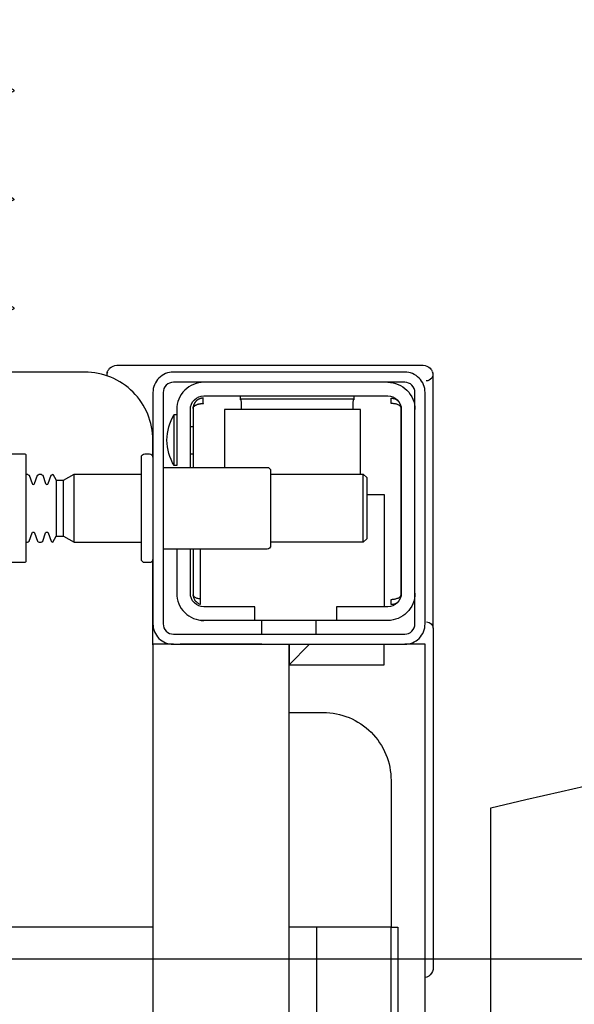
# Model space of a CAD drawing. Header units: millimetres. Extents: x 11979 to 23691, y 12825 to 41978.
# Tile 209 of 256: x 21611 to 21619, y 35697 to 35712. Entities that reach past the tile are written whole.
import ezdxf

# ---------------------------------------------------------------- set-up
doc = ezdxf.new("R2010")
doc.units = ezdxf.units.MM
for name, color, linetype in [('-WYMIAR', 8, 'Continuous'), ('_PROJEKTOWANE', 5, 'Continuous'), ('PROJEKTOWANE', 5, 'Continuous')]:
    doc.layers.add(name, color=color, linetype=linetype)
doc.styles.get("Standard").update_dxf_attribs({"font": 'arial.ttf'})
doc.dimstyles.new('CZA-KROPKA-50', dxfattribs={"dimtxt": 12, "dimasz": 1, "dimexe": 2, "dimexo": 25, "dimgap": 4, "dimtad": 1, "dimdec": 1, "dimrnd": 0.5, "dimzin": 9, "dimdsep": 46, "dimtxsty": 'Standard', "dimblk": 'CZA-KROPKA', "dimblk1": 'CZA-KROPKA', "dimblk2": 'CZA-KROPKA', "dimsah": 1, "dimcen": -20, "dimse1": 1, "dimse2": 1, "dimclrd": 8, "dimclre": 8, "dimclrt": 9, "dimadec": 0, "dimazin": 0, "dimtfac": 1, "dimtdec": 1, "dimtmove": 1, "dimatfit": 3, "dimldrblk": 'CZA-KROPKA', "dimfxl": 1, "dimtolj": 1, "dimtzin": 9, "dimarcsym": 0})

# ---------------------------------------------------------------- blocks, each defined once
blk = doc.blocks.new('CZA-KROPKA')
at = {"layer": '-WYMIAR', "linetype": 'ByBlock'}
for p, q in [((0, 10), (0, -10)), ((5, 0), (-5, 0))]:
    blk.add_line(p, q, dxfattribs=at)
at = {"layer": '-WYMIAR', "linetype": 'ByBlock', "const_width": 2.5}
blk.add_lwpolyline([(-1.25, 0, 1), (1.25, 0, 1)], format="xyb", close=True, dxfattribs=at)
blk = doc.blocks.new('*D1609')
at = {"layer": '_PROJEKTOWANE', "color": 8, "lineweight": -2}
for p, q in [((21589.732, 35698.002), (21599.732, 35698.002)), ((21602.554, 35671.928), (21594.732, 35698.002)), ((21626.491, 35671.928), (21602.554, 35671.928))]:
    blk.add_line(p, q, dxfattribs=at)
at = {"layer": 'Defpoints', "color": 0}
for p in [(21588.732, 35801.111), (21600.732, 35796.984), (21600.732, 35698.002)]:
    blk.add_point(p, dxfattribs=at)
at = {"layer": '_PROJEKTOWANE', "color": 8, "lineweight": -2, "rotation": 180}
blk.add_blockref('CZA-KROPKA', (21588.732, 35698.002), dxfattribs=at)
at = {"layer": '_PROJEKTOWANE', "color": 8, "lineweight": -2}
blk.add_blockref('CZA-KROPKA', (21600.732, 35698.002), dxfattribs=at)
at = {"layer": '_PROJEKTOWANE', "color": 9, "insert": (21614.523, 35681.952), "char_height": 12, "attachment_point": 5}
blk.add_mtext('\\A1;12', dxfattribs=at)
blk = doc.blocks.new('*D1610')
at = {"layer": '_PROJEKTOWANE', "color": 8, "lineweight": -2}
blk.add_line((21601.732, 35698.002), (21806.732, 35698.002), dxfattribs=at)
at = {"layer": 'Defpoints', "color": 0}
for p in [(21600.732, 35796.984), (21807.732, 35773.843), (21807.732, 35698.002)]:
    blk.add_point(p, dxfattribs=at)
at = {"layer": '_PROJEKTOWANE', "color": 8, "lineweight": -2, "rotation": 180}
blk.add_blockref('CZA-KROPKA', (21600.732, 35698.002), dxfattribs=at)
at = {"layer": '_PROJEKTOWANE', "color": 8, "lineweight": -2}
blk.add_blockref('CZA-KROPKA', (21807.732, 35698.002), dxfattribs=at)
at = {"layer": '_PROJEKTOWANE', "color": 9, "insert": (21704.232, 35708.128), "char_height": 12, "attachment_point": 5}
blk.add_mtext('\\A1;207', dxfattribs=at)
blk = doc.blocks.new('99440_TOP')
for points in [[(-0.1598, 0.04968), (-0.17235, 0.04968, 0.405519), (-0.17187, 0.05018), (-0.17187, 0.05088, 0.414214), (-0.17237, 0.05138), (-0.18737, 0.05138, 0.414214), (-0.18787, 0.05088), (-0.18787, 0.05018, 0.405519), (-0.18738, 0.04968), (-0.18987, 0.04968, -0.414214), (-0.19987, 0.05968), (-0.19987, 0.13968, -0.266001), (-0.19493, 0.1483)], [(-0.18787, 0.14483), (-0.18787, 0.06856, 0.414214), (-0.18767, 0.06836), (-0.17532, 0.06836), (-0.17207, 0.06836, 0.414214), (-0.17187, 0.06856), (-0.17187, 0.07236)], [(-0.18487, 0.06836), (-0.18487, 0.06812, -0.050055), (-0.18472, 0.06786), (-0.1835, 0.06745, -0.719897), (-0.1835, 0.06707), (-0.18472, 0.06666, -0.050055), (-0.18487, 0.0664), (-0.18487, 0.06612, -0.050055), (-0.18472, 0.06586), (-0.1835, 0.06545, -0.719897), (-0.1835, 0.06507), (-0.18472, 0.06466, -0.050055), (-0.18487, 0.0644), (-0.18397, 0.06388), (-0.18397, 0.06282), (-0.18487, 0.06126), (-0.18487, 0.05138)], [(-0.17487, 0.06836), (-0.17487, 0.06812, 0.050055), (-0.17501, 0.06786), (-0.17623, 0.06745, 0.719897), (-0.17623, 0.06707), (-0.17501, 0.06666, 0.050055), (-0.17487, 0.0664), (-0.17487, 0.06612, 0.050055), (-0.17501, 0.06586), (-0.17623, 0.06545, 0.719897), (-0.17623, 0.06507), (-0.17501, 0.06466, 0.050055), (-0.17487, 0.0644), (-0.17577, 0.06388), (-0.17577, 0.06282), (-0.17487, 0.06126), (-0.17487, 0.05138)], [(-0.19931, 0.0564, 0.170835), (-0.19998, 0.05634)], [(-0.19998, 0.05634, 0.091301), (-0.20042, 0.05604, 0.198909), (-0.20086, 0.05497)], [(-0.18587, 0.04818), (-0.18587, 0.03288, 0.414214), (-0.18537, 0.03238), (-0.17437, 0.03238, 0.414214), (-0.17387, 0.03288), (-0.17387, 0.04818)], [(-0.19837, 0.04218, -0.414214), (-0.19437, 0.04618), (-0.18612, 0.04618), (-0.18612, 0.04656), (-0.19362, 0.04656), (-0.19362, 0.04618)], [(-0.18612, 0.04656, 0.119096), (-0.18987, 0.04764, 0.119096), (-0.19362, 0.04656)], [(-0.17387, 0.04618), (-0.16737, 0.04618, -0.414214), (-0.16337, 0.04218), (-0.1634, 0.04268)], [(-0.18587, 0.04418), (-0.19437, 0.04418, 0.414214), (-0.19637, 0.04218), (-0.19637, 0.01518, 0.414214), (-0.19437, 0.01318), (-0.16737, 0.01318, 0.414214), (-0.16537, 0.01518), (-0.16537, 0.02268), (-0.16337, 0.02268), (-0.16337, 0.04218)], [(-0.16337, 0.03468), (-0.16537, 0.03468), (-0.16537, 0.04218, 0.414214), (-0.16737, 0.04418), (-0.17387, 0.04418)], [(-0.19437, 0.02025), (-0.19502, 0.02024), (-0.19529, 0.02024), (-0.19547, 0.02024), (-0.19554, 0.02024, 0.116465), (-0.19576, 0.02018), (-0.19588, 0.02013), (-0.19588, 0.03683), (-0.19576, 0.03678, 0.116465), (-0.19554, 0.03672), (-0.19529, 0.03672), (-0.19502, 0.03672), (-0.19437, 0.03671)], [(-0.14987, 0.02968), (-0.14987, 0.02468, 0.414214), (-0.13987, 0.01468), (-0.11834, 0.01468), (-0.11834, 0.02968)], [(-0.16737, 0.01118, 0.414214), (-0.16337, 0.01518), (-0.16337, 0.02268)], [(-0.19837, 0.01518, 0.414214), (-0.19437, 0.01118)], [(-0.20086, 0.00998, 0.198909), (-0.20042, 0.00892, 0.091301), (-0.19998, 0.00862)], [(-0.16223, 0.00849), (-0.16236, 0.00849), (-0.16256, 0.00849), (-0.16281, 0.00849), (-0.1631, 0.00849), (-0.16344, 0.00849), (-0.1638, 0.00849), (-0.16414, 0.00849), (-0.19758, 0.00849), (-0.19828, 0.00849), (-0.1989, 0.00849), (-0.19935, 0.00849), (-0.19948, 0.00849), (-0.1996, 0.00851), (-0.19971, 0.00853), (-0.1999, 0.00859, 0.517033), (-0.19857, 0.00952)], [(-0.16317, 0.00948, 0.412536), (-0.16217, 0.00848), (-0.11237, 0.00848), (-0.11208, 0.00851), (-0.1118, 0.0086), (-0.11154, 0.00873), (-0.11132, 0.00892), (-0.11113, 0.00914), (-0.11099, 0.0094), (-0.1109, 0.00968)]]:
    blk.add_lwpolyline(points, format="xyb")
for points in [[(-0.11834, 0.04968), (-0.11834, 0.13968), (0.11166, 0.13968), (0.11166, 0.04968)], [(-0.18397, 0.06388), (-0.17577, 0.06388)], [(-0.17577, 0.06282), (-0.18397, 0.06282)], [(-0.17487, 0.06126), (-0.18487, 0.06126)], [(-0.19988, 0.05638), (-0.19974, 0.05642), (-0.19963, 0.05645), (-0.19949, 0.05647), (-0.19935, 0.05647)], [(-0.20086, 0.05497), (-0.20086, 0.00998)], [(-0.15987, 0.04668), (-0.15987, 0.04968), (0.16013, 0.04968), (0.16013, 0.04668)], [(-0.15987, 0.03368), (-0.15987, 0.04568)], [(-0.19465, 0.04378), (-0.18587, 0.04378)], [(-0.19187, 0.04418), (-0.19187, 0.04378)], [(-0.18787, 0.04418), (-0.18787, 0.04378)], [(-0.16651, 0.04268), (-0.16653, 0.04284), (-0.16656, 0.04295), (-0.16658, 0.04306), (-0.16662, 0.04316), (-0.16666, 0.04326), (-0.1667, 0.04337), (-0.16676, 0.04346), (-0.16681, 0.04355), (-0.16688, 0.04363), (-0.16697, 0.0437), (-0.16705, 0.04375), (-0.16715, 0.04378), (-0.16705, 0.04377), (-0.16695, 0.04376), (-0.16683, 0.04373), (-0.16673, 0.0437), (-0.16663, 0.04367), (-0.16653, 0.04362), (-0.16644, 0.04357), (-0.16633, 0.0435), (-0.16623, 0.04342), (-0.16614, 0.04334), (-0.16605, 0.04324), (-0.16597, 0.04314), (-0.1659, 0.04303), (-0.16584, 0.04292), (-0.16579, 0.0428), (-0.16575, 0.04268), (-0.17387, 0.04268)], [(-0.17387, 0.04378), (-0.16709, 0.04378)], [(-0.18487, 0.01918), (-0.19437, 0.01918), (-0.19437, 0.03918), (-0.18587, 0.03918)], [(-0.19578, 0.03679), (-0.19589, 0.03679), (-0.19602, 0.03679), (-0.19619, 0.03679), (-0.19637, 0.03679)], [(-0.16137, 0.03368), (-0.16337, 0.03368)], [(-0.18487, 0.03238), (-0.18487, 0.01876), (-0.18437, 0.01826), (-0.17537, 0.01826), (-0.17487, 0.01876), (-0.17487, 0.03238)], [(0.16013, 0.02668), (0.15713, 0.02968), (0.16013, 0.02968), (-0.15987, 0.02968), (-0.15687, 0.02968), (-0.15987, 0.02668)], [(-0.15687, 0.02968), (-0.15687, 0.01568), (-0.15987, 0.01568)], [(0.10615, 0.02968), (0.10615, 0.0256), (-0.11834, 0.0256)], [(-0.16137, 0.02568), (-0.16337, 0.02568)], [(-0.19637, 0.02017), (-0.19619, 0.02017), (-0.19602, 0.02017), (-0.19589, 0.02017), (-0.19578, 0.02017)], [(-0.17487, 0.01876), (-0.18487, 0.01876)], [(-0.18187, 0.01826), (-0.18187, 0.01568), (-0.16537, 0.01568)], [(-0.16623, 0.01353), (-0.16612, 0.01364), (-0.16605, 0.01371), (-0.16599, 0.01379), (-0.16593, 0.01388), (-0.16587, 0.01398), (-0.16583, 0.01407), (-0.16579, 0.01417), (-0.16575, 0.01428), (-0.16573, 0.01438), (-0.16571, 0.01449), (-0.1657, 0.01459), (-0.1657, 0.01469), (-0.1658, 0.01468), (-0.16593, 0.01468), (-0.16617, 0.01468), (-0.16627, 0.01468), (-0.16637, 0.01468), (-0.16648, 0.01468), (-0.16648, 0.01458), (-0.16649, 0.01448), (-0.16649, 0.01438), (-0.16651, 0.01428), (-0.16652, 0.01418), (-0.16654, 0.01407), (-0.16657, 0.01397), (-0.1666, 0.01387), (-0.16663, 0.01377), (-0.16667, 0.01366), (-0.16672, 0.01356), (-0.16677, 0.01347), (-0.16684, 0.01338), (-0.16691, 0.01331), (-0.16699, 0.01325), (-0.16712, 0.01318), (-0.19462, 0.01318), (-0.1948, 0.01328), (-0.19488, 0.01336), (-0.19494, 0.01344), (-0.195, 0.01353), (-0.19505, 0.01363), (-0.19509, 0.01372), (-0.19513, 0.01383), (-0.19516, 0.01393), (-0.19519, 0.01405), (-0.19521, 0.01415), (-0.19522, 0.01425), (-0.19524, 0.01435), (-0.19525, 0.01446), (-0.19525, 0.01458), (-0.19526, 0.01468), (-0.19604, 0.01467), (-0.19603, 0.01456), (-0.19602, 0.01446), (-0.196, 0.01435), (-0.19597, 0.01425), (-0.19594, 0.01415), (-0.1959, 0.01405), (-0.19585, 0.01395), (-0.19579, 0.01386), (-0.19573, 0.01377), (-0.19566, 0.01369), (-0.19558, 0.01361), (-0.1955, 0.01353)], [(-0.03292, 0.00968), (-0.15987, 0.00968), (-0.15987, 0.01268)]]:
    blk.add_lwpolyline(points)
for points in [[(-0.19987, 0.01268), (-0.19987, 0.04668, -0.414214), (-0.19687, 0.04968), (-0.16287, 0.04968, -0.414214), (-0.15987, 0.04668), (-0.15987, 0.01268, -0.414214), (-0.16287, 0.00968), (-0.19687, 0.00968, -0.414214)], [(-0.16137, 0.04668), (-0.16137, 0.01268, -0.414214), (-0.16287, 0.01118), (-0.19687, 0.01118, -0.414214), (-0.19837, 0.01268), (-0.19837, 0.04668, -0.414214), (-0.19687, 0.04818), (-0.16287, 0.04818, -0.414214)]]:
    blk.add_lwpolyline(points, format="xyb", close=True)
for points in [[(-0.19454, 0.04378), (-0.19453, 0.04378), (-0.19453, 0.04378), (-0.19453, 0.04378), (-0.19453, 0.04378), (-0.19453, 0.04378), (-0.19453, 0.04378), (-0.19453, 0.04378), (-0.19453, 0.04378), (-0.19453, 0.04378), (-0.19453, 0.04378), (-0.19453, 0.04378), (-0.19453, 0.04378), (-0.19453, 0.04378), (-0.19453, 0.04378), (-0.19453, 0.04378), (-0.19453, 0.04378), (-0.19454, 0.04378), (-0.19454, 0.04378), (-0.19454, 0.04378), (-0.19454, 0.04378), (-0.19455, 0.04378), (-0.19455, 0.04378), (-0.19456, 0.04378), (-0.19457, 0.04378), (-0.19457, 0.04378), (-0.19458, 0.04378), (-0.19458, 0.04378), (-0.19458, 0.04378), (-0.19458, 0.04378), (-0.19459, 0.04378), (-0.19459, 0.04378), (-0.19459, 0.04377), (-0.19459, 0.04377), (-0.1946, 0.04377), (-0.1946, 0.04377), (-0.1946, 0.04377), (-0.1946, 0.04377), (-0.1946, 0.04377), (-0.1946, 0.04377), (-0.19461, 0.04377), (-0.19461, 0.04377), (-0.19461, 0.04377), (-0.19461, 0.04377), (-0.19461, 0.04377), (-0.19462, 0.04377), (-0.19462, 0.04377), (-0.19462, 0.04377), (-0.19462, 0.04377), (-0.19463, 0.04377), (-0.19463, 0.04377), (-0.19463, 0.04377), (-0.19463, 0.04377), (-0.19464, 0.04376), (-0.19464, 0.04376), (-0.19465, 0.04376), (-0.19465, 0.04376), (-0.19466, 0.04376), (-0.19467, 0.04375), (-0.19467, 0.04375), (-0.19468, 0.04375), (-0.19469, 0.04375), (-0.1947, 0.04374), (-0.1947, 0.04374), (-0.19471, 0.04373), (-0.19472, 0.04373), (-0.19472, 0.04373), (-0.19473, 0.04372), (-0.19474, 0.04372), (-0.19475, 0.04371), (-0.19475, 0.04371), (-0.19476, 0.04371), (-0.19477, 0.0437), (-0.19477, 0.0437), (-0.19478, 0.04369), (-0.19479, 0.04368), (-0.19479, 0.04368), (-0.1948, 0.04367), (-0.19481, 0.04367), (-0.19482, 0.04366), (-0.19482, 0.04366), (-0.19483, 0.04365), (-0.19484, 0.04364), (-0.19484, 0.04364), (-0.19485, 0.04363), (-0.19486, 0.04362), (-0.19486, 0.04362), (-0.19487, 0.04361), (-0.19488, 0.0436), (-0.19488, 0.04359), (-0.19489, 0.04359), (-0.19489, 0.04358), (-0.1949, 0.04357), (-0.19491, 0.04356), (-0.19491, 0.04356), (-0.19492, 0.04355), (-0.19493, 0.04354), (-0.19493, 0.04353), (-0.19494, 0.04352), (-0.19494, 0.04351), (-0.19495, 0.0435), (-0.19496, 0.0435), (-0.19496, 0.04349), (-0.19497, 0.04348), (-0.19497, 0.04347), (-0.19498, 0.04346), (-0.19499, 0.04345), (-0.19499, 0.04344), (-0.195, 0.04343), (-0.195, 0.04342), (-0.19501, 0.04341), (-0.19501, 0.0434), (-0.19502, 0.04339), (-0.19503, 0.04338), (-0.19503, 0.04337), (-0.19504, 0.04336), (-0.19504, 0.04335), (-0.19505, 0.04333), (-0.19505, 0.04332), (-0.19506, 0.04331), (-0.19506, 0.0433), (-0.19507, 0.04329), (-0.19507, 0.04328), (-0.19508, 0.04327), (-0.19508, 0.04325), (-0.19509, 0.04324), (-0.19509, 0.04323), (-0.1951, 0.04322), (-0.1951, 0.04321), (-0.19511, 0.04319), (-0.19511, 0.04318), (-0.19511, 0.04317), (-0.19512, 0.04316), (-0.19513, 0.04313), (-0.19514, 0.04311), (-0.19514, 0.04308), (-0.19515, 0.04306), (-0.19516, 0.04303), (-0.19517, 0.043), (-0.19517, 0.04298), (-0.19518, 0.04295), (-0.19519, 0.04293), (-0.19519, 0.0429), (-0.1952, 0.04287), (-0.1952, 0.04285), (-0.19521, 0.04282), (-0.19521, 0.04279), (-0.19522, 0.04277), (-0.19522, 0.04274), (-0.19522, 0.04271), (-0.19523, 0.04269), (-0.19523, 0.04266), (-0.19524, 0.04263), (-0.19524, 0.04261), (-0.19524, 0.04258), (-0.19524, 0.04257), (-0.19524, 0.04256), (-0.19524, 0.04255), (-0.19524, 0.04255), (-0.19524, 0.04254), (-0.19524, 0.04253), (-0.19524, 0.04253), (-0.19525, 0.04252), (-0.19525, 0.04252), (-0.19525, 0.04251), (-0.19525, 0.04251), (-0.19525, 0.0425), (-0.19525, 0.0425), (-0.19525, 0.04249), (-0.19525, 0.04249), (-0.19525, 0.04248), (-0.19525, 0.04248), (-0.19525, 0.04247), (-0.19525, 0.04247), (-0.19525, 0.04246), (-0.19525, 0.04246), (-0.19525, 0.04246), (-0.19525, 0.04245), (-0.19525, 0.04245), (-0.19525, 0.04245), (-0.19525, 0.04244), (-0.19525, 0.04244), (-0.19525, 0.04244), (-0.19525, 0.04244), (-0.19525, 0.04243), (-0.19525, 0.04243), (-0.19525, 0.04243), (-0.19525, 0.04242), (-0.19525, 0.04242), (-0.19525, 0.04242), (-0.19525, 0.04241), (-0.19525, 0.0424), (-0.19525, 0.0424), (-0.19525, 0.04239), (-0.19525, 0.04239), (-0.19525, 0.04239), (-0.19525, 0.04238), (-0.19525, 0.04238), (-0.19525, 0.04237), (-0.19525, 0.04237), (-0.19525, 0.04236), (-0.19525, 0.04236), (-0.19525, 0.04235), (-0.19525, 0.04235), (-0.19525, 0.04234), (-0.19525, 0.04234), (-0.19525, 0.04234), (-0.19525, 0.04233), (-0.19525, 0.04232), (-0.19525, 0.04232), (-0.19525, 0.04231), (-0.19525, 0.04231), (-0.19525, 0.04231), (-0.19525, 0.0423), (-0.19525, 0.0423), (-0.19525, 0.0423), (-0.19525, 0.04229), (-0.19525, 0.04229), (-0.19525, 0.04229), (-0.19525, 0.04229), (-0.19525, 0.04228), (-0.19525, 0.04228), (-0.19525, 0.04228), (-0.19526, 0.04228), (-0.19526, 0.04228), (-0.19526, 0.04228), (-0.19526, 0.04227), (-0.19526, 0.04227), (-0.19527, 0.04227), (-0.19527, 0.04227), (-0.19527, 0.04227), (-0.19527, 0.04227), (-0.19528, 0.04227), (-0.19528, 0.04227), (-0.19529, 0.04227), (-0.19529, 0.04227), (-0.1953, 0.04228), (-0.19531, 0.04228), (-0.19532, 0.04228), (-0.19532, 0.04228), (-0.19533, 0.04228), (-0.19533, 0.04228), (-0.19533, 0.04228), (-0.19534, 0.04228), (-0.19535, 0.04228), (-0.19536, 0.04228), (-0.19536, 0.04228), (-0.19537, 0.04228), (-0.19538, 0.04228), (-0.19539, 0.04228), (-0.1954, 0.04228), (-0.19541, 0.04228), (-0.19542, 0.04228), (-0.19543, 0.04228), (-0.19544, 0.04228), (-0.19545, 0.04228), (-0.19546, 0.04228), (-0.19548, 0.04228), (-0.1955, 0.04228), (-0.19552, 0.04228), (-0.19555, 0.04228), (-0.19557, 0.04228), (-0.19561, 0.04228), (-0.19563, 0.04228), (-0.19565, 0.04228), (-0.19582, 0.04228), (-0.19583, 0.04228), (-0.19585, 0.04228), (-0.19586, 0.04228), (-0.19587, 0.04228), (-0.19589, 0.04228), (-0.1959, 0.04228), (-0.19591, 0.04228), (-0.19592, 0.04228), (-0.19593, 0.04228), (-0.19594, 0.04228), (-0.19595, 0.04228), (-0.19596, 0.04228), (-0.19597, 0.04228), (-0.19598, 0.04228), (-0.19598, 0.04228), (-0.196, 0.04229), (-0.196, 0.04229), (-0.19601, 0.04229), (-0.19601, 0.04229), (-0.19602, 0.04229), (-0.19602, 0.04229), (-0.19602, 0.04229), (-0.19602, 0.04229), (-0.19603, 0.04229), (-0.19603, 0.04229), (-0.19603, 0.04228), (-0.19603, 0.04228), (-0.19603, 0.04228), (-0.19603, 0.04228), (-0.19603, 0.04228), (-0.19603, 0.04228), (-0.19603, 0.04227), (-0.19603, 0.04227), (-0.19603, 0.04227), (-0.19603, 0.04227), (-0.19603, 0.04227), (-0.19603, 0.04227), (-0.19603, 0.04227), (-0.19604, 0.04227), (-0.19604, 0.04227), (-0.19604, 0.04227), (-0.19604, 0.04228), (-0.19604, 0.04228), (-0.19604, 0.04228), (-0.19604, 0.04229), (-0.19604, 0.04229), (-0.19604, 0.04229), (-0.19604, 0.0423), (-0.19604, 0.04231), (-0.19604, 0.04232), (-0.19603, 0.04233), (-0.19603, 0.04234), (-0.19603, 0.04234), (-0.19603, 0.04234), (-0.19603, 0.04235), (-0.19603, 0.04235), (-0.19603, 0.04236), (-0.19603, 0.04236), (-0.19603, 0.04237), (-0.19603, 0.04238), (-0.19603, 0.04239), (-0.19603, 0.04239), (-0.19603, 0.0424), (-0.19603, 0.0424), (-0.19603, 0.04241), (-0.19603, 0.04241), (-0.19603, 0.04241), (-0.19603, 0.04242), (-0.19603, 0.04242), (-0.19603, 0.04243), (-0.19603, 0.04243), (-0.19603, 0.04244), (-0.19603, 0.04244), (-0.19603, 0.04245), (-0.19603, 0.04245), (-0.19603, 0.04246), (-0.19602, 0.04246), (-0.19602, 0.04246), (-0.19602, 0.04246), (-0.19602, 0.04247), (-0.19602, 0.04247), (-0.19602, 0.04248), (-0.19602, 0.04248), (-0.19602, 0.04248), (-0.19602, 0.04249), (-0.19602, 0.04249), (-0.19602, 0.0425), (-0.19602, 0.04251), (-0.19602, 0.04251), (-0.19602, 0.04252), (-0.19602, 0.04252), (-0.19601, 0.04253), (-0.19601, 0.04254), (-0.19601, 0.04254), (-0.19601, 0.04255), (-0.19601, 0.04256), (-0.19601, 0.04256), (-0.19601, 0.04257), (-0.19601, 0.04258), (-0.196, 0.04259), (-0.196, 0.0426), (-0.196, 0.0426), (-0.196, 0.04261), (-0.19599, 0.04263), (-0.19599, 0.04264), (-0.19599, 0.04266), (-0.19598, 0.04268), (-0.19598, 0.04269), (-0.19597, 0.04271), (-0.19597, 0.04273), (-0.19596, 0.04274), (-0.19596, 0.04276), (-0.19595, 0.04277), (-0.19595, 0.04279), (-0.19594, 0.04281), (-0.19593, 0.04282), (-0.19593, 0.04284), (-0.19592, 0.04285), (-0.19591, 0.04287), (-0.19591, 0.04288), (-0.1959, 0.0429), (-0.19589, 0.04291), (-0.19589, 0.04293), (-0.19588, 0.04295), (-0.19587, 0.04296), (-0.19586, 0.04298), (-0.19586, 0.04299), (-0.19585, 0.043), (-0.19584, 0.04302), (-0.19583, 0.04303), (-0.19582, 0.04305), (-0.19581, 0.04306), (-0.19581, 0.04308), (-0.1958, 0.04309), (-0.19579, 0.04311), (-0.19578, 0.04312), (-0.19577, 0.04313), (-0.19576, 0.04315), (-0.19575, 0.04316), (-0.19574, 0.04317), (-0.19573, 0.04319), (-0.19572, 0.0432), (-0.19571, 0.04321), (-0.1957, 0.04323), (-0.19569, 0.04324), (-0.19568, 0.04325), (-0.19566, 0.04327), (-0.19565, 0.04328), (-0.19564, 0.04329), (-0.19563, 0.0433), (-0.19562, 0.04332), (-0.19561, 0.04333), (-0.1956, 0.04334), (-0.19558, 0.04335), (-0.19557, 0.04336), (-0.19556, 0.04338), (-0.19555, 0.04339), (-0.19553, 0.0434), (-0.19552, 0.04341), (-0.19551, 0.04342), (-0.1955, 0.04343), (-0.19548, 0.04344), (-0.19547, 0.04345), (-0.19546, 0.04346), (-0.19544, 0.04347), (-0.19543, 0.04348), (-0.19542, 0.04349), (-0.1954, 0.0435), (-0.19539, 0.04351), (-0.19538, 0.04352), (-0.19536, 0.04353), (-0.19535, 0.04354), (-0.19533, 0.04355), (-0.19532, 0.04356), (-0.1953, 0.04357), (-0.19529, 0.04358), (-0.19527, 0.04358), (-0.19526, 0.04359), (-0.19525, 0.0436), (-0.19523, 0.04361), (-0.19522, 0.04362), (-0.1952, 0.04362), (-0.19519, 0.04363), (-0.19517, 0.04364), (-0.19515, 0.04365), (-0.19514, 0.04365), (-0.19512, 0.04366), (-0.19511, 0.04367), (-0.19509, 0.04367), (-0.19508, 0.04368), (-0.19506, 0.04368), (-0.19505, 0.04369), (-0.19503, 0.0437), (-0.19501, 0.0437), (-0.195, 0.04371), (-0.19498, 0.04371), (-0.19497, 0.04372), (-0.19495, 0.04372), (-0.19493, 0.04373), (-0.19492, 0.04373), (-0.1949, 0.04373), (-0.19488, 0.04374), (-0.19487, 0.04374), (-0.19485, 0.04375), (-0.19483, 0.04375), (-0.19482, 0.04375), (-0.1948, 0.04376), (-0.19478, 0.04376), (-0.19478, 0.04376), (-0.19477, 0.04376), (-0.19476, 0.04376), (-0.19475, 0.04376), (-0.19474, 0.04377), (-0.19473, 0.04377), (-0.19472, 0.04377), (-0.1947, 0.04377), (-0.19469, 0.04377), (-0.19468, 0.04377), (-0.19467, 0.04377), (-0.19466, 0.04377), (-0.19466, 0.04377), (-0.19465, 0.04378), (-0.19464, 0.04378), (-0.19464, 0.04378), (-0.19463, 0.04378), (-0.19462, 0.04378), (-0.19461, 0.04378), (-0.19461, 0.04378), (-0.19461, 0.04378), (-0.1946, 0.04378), (-0.1946, 0.04378), (-0.19458, 0.04378), (-0.19457, 0.04378), (-0.19457, 0.04378), (-0.19456, 0.04378), (-0.19456, 0.04378), (-0.19456, 0.04378), (-0.19456, 0.04378), (-0.19456, 0.04378), (-0.19455, 0.04378), (-0.19455, 0.04378), (-0.19455, 0.04378), (-0.19454, 0.04378), (-0.19454, 0.04378), (-0.19454, 0.04378), (-0.19454, 0.04378)], [(-0.11834, 0.01368), (0.11166, 0.01368), (0.11166, 0.01468), (-0.11834, 0.01468)]]:
    blk.add_lwpolyline(points, close=True)
for centre in [(-0.24123, 0.12581), (-0.22525, 0.12581), (-0.20926, 0.12581)]:
    blk.add_ellipse(centre, major_axis=(0, 0.0557), ratio=0.04256, start_param=0.705617, end_param=3.691026)
blk = doc.blocks.new('K13102_TOP')
blk.add_lwpolyline([(0.175, -0.33487, 0.058036), (0.136, 0), (-0.136, 0, 0.058036), (-0.175, -0.33487)], format="xyb")
blk = doc.blocks.new('*D1700')
at = {"layer": '-WYMIAR', "color": 8, "lineweight": -2}
blk.add_line((19668.732, 35434.843), (21847.732, 35434.843), dxfattribs=at)
at = {"layer": 'Defpoints', "color": 0}
for p in [(19667.732, 35908.843), (21848.732, 35908.843), (21848.732, 35434.843)]:
    blk.add_point(p, dxfattribs=at)
at = {"layer": '-WYMIAR', "color": 8, "lineweight": -2, "rotation": 180}
blk.add_blockref('CZA-KROPKA', (19667.732, 35434.843), dxfattribs=at)
at = {"layer": '-WYMIAR', "color": 8, "lineweight": -2}
blk.add_blockref('CZA-KROPKA', (21848.732, 35434.843), dxfattribs=at)
at = {"layer": '-WYMIAR', "color": 9, "insert": (20758.232, 35444.97), "char_height": 12, "attachment_point": 5, "bg_fill": 3, "box_fill_scale": 1.1, "bg_fill_color": 257, "bg_fill_transparency": 0}
blk.add_mtext('\\A1;2181', dxfattribs=at)
blk = doc.blocks.new('*D1708')
at = {"layer": '-WYMIAR', "color": 8, "lineweight": -2}
blk.add_line((21998.732, 35585.843), (21998.732, 37005.843), dxfattribs=at)
at = {"layer": 'Defpoints', "color": 0}
for p in [(20724.732, 37006.843), (21998.732, 37006.843), (21848.732, 35584.843)]:
    blk.add_point(p, dxfattribs=at)
at = {"layer": '-WYMIAR', "color": 8, "lineweight": -2}
for p, rotation in [((21998.732, 37006.843), 90), ((21998.732, 35584.843), 270)]:
    blk.add_blockref('CZA-KROPKA', p, dxfattribs=dict(at, rotation=rotation))
at = {"layer": '-WYMIAR', "color": 9, "insert": (21988.708, 36295.843), "char_height": 12, "attachment_point": 5, "rotation": 90, "bg_fill": 3, "box_fill_scale": 1.1, "bg_fill_color": 257, "bg_fill_transparency": 0}
blk.add_mtext('\\A1;1422', dxfattribs=at)

msp = doc.modelspace()

# ---------------------------------------------------------------- block references
at = {"layer": 'PROJEKTOWANE', "xscale": -100, "yscale": 100, "zscale": 100, "rotation": 89.9999999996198}
for name, p in [('99440_TOP', (21617.657, 35686.638)), ('K13102_TOP', (21617.657, 35686.625))]:
    msp.add_blockref(name, p, dxfattribs=at)

# ---------------------------------------------------------------- dimensions: what is measured, and where the dimension line sits
at = {"layer": '_PROJEKTOWANE'}
for base, p1, p2, picture, middle in [((21600.732, 35698.002), (21588.732, 35801.111), (21600.732, 35796.984), '*D1609', (21606.554, 35681.952)), ((21807.732, 35698.002), (21600.732, 35796.984), (21807.732, 35773.843), '*D1610', (21704.232, 35708.128))]:
    dim = msp.add_linear_dim(base=base, p1=p1, p2=p2, dimstyle='CZA-KROPKA-50', dxfattribs=at)
    dim.commit()
    dim.dimension.update_dxf_attribs({"geometry": picture, "text_midpoint": middle})

# ---------------------------------------------------------------- next in the draw order: dimensions: what is measured, and where the dimension line sits
at = {"layer": '-WYMIAR'}
dim = msp.add_linear_dim(base=(21848.732, 35434.843), p1=(19667.732, 35908.843), p2=(21848.732, 35908.843), dimstyle='CZA-KROPKA-50', override={"dimfxl": 0, "dimfxlon": 1, "dimtfill": 1}, dxfattribs=at)
dim.commit()
dim.dimension.update_dxf_attribs({"geometry": '*D1700', "text_midpoint": (20758.232, 35444.97)})

# ---------------------------------------------------------------- next in the draw order: dimensions: what is measured, and where the dimension line sits
dim = msp.add_linear_dim(base=(21998.732, 37006.843), p1=(21848.732, 35584.843), p2=(20724.732, 37006.843), angle=90, dimstyle='CZA-KROPKA-50', override={"dimfxl": 0, "dimfxlon": 1, "dimtfill": 1}, dxfattribs=at)
dim.commit()
dim.dimension.update_dxf_attribs({"geometry": '*D1708', "text_midpoint": (21988.708, 36295.843)})

doc.saveas('drawing.dxf')
